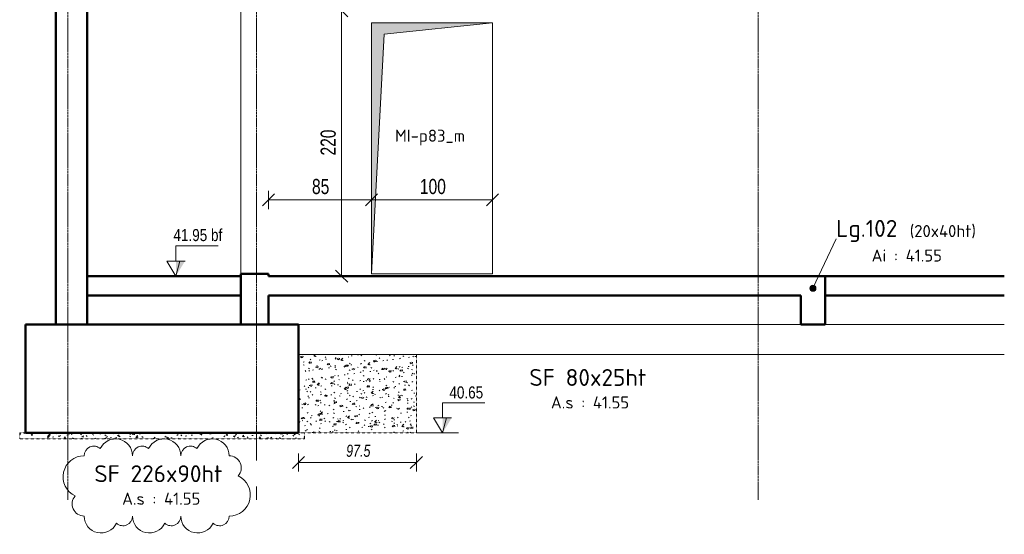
# Model space of a CAD drawing. Header units: millimetres. Extents: x 8507 to 240958, y -8745 to 78383.
# Tile 62 of 71: x 172836 to 180987, y 39810 to 44075. Entities that reach past the tile are written whole.
import ezdxf

# ---------------------------------------------------------------- set-up
doc = ezdxf.new("R2010")
doc.units = ezdxf.units.MM
doc.linetypes.add('Ligne de quadrillage', pattern=[22.225, 12.7, -3.175, 3.175, -3.175])
doc.linetypes.add('tiret perso', pattern=[2.6, 1.3, -1.3])
for name, color, linetype, lineweight in [('A-ANNO-DIMS', 211, 'Continuous', 9), ('A-ANNO-DIMS-50', 211, 'Continuous', 9), ('A-DETL', 90, 'Continuous', 5), ('A-DETL-GENF', 92, 'Continuous', 5), ('A-DETL-WIDE', 214, 'Continuous', 50), ('A-DOOR', 31, 'Continuous', 9), ('A-DOOR-IDEN', 31, 'Continuous', 9), ('A-FLOR', 192, 'Continuous', 5), ('A-WALL', 113, 'Continuous', 9), ('G-ANNO-DIMS', 111, 'Continuous', 9), ('G-ANNO-REVC', 71, 'Continuous', 9), ('S-BEAM', 12, 'Continuous', 5), ('S-BEAM-IDEN', 2, 'Continuous', 9), ('S-FNDN', 32, 'Continuous', 9), ('S-FNDN-IDEN', 2, 'Continuous', 9), ('S-GRID', 1, 'Continuous', 9)]:
    doc.layers.add(name, color=color, linetype=linetype, lineweight=lineweight)
doc.styles.add('Arial Narrow_4', font='ARIALN.TTF', dxfattribs={"width": 0.9, "height": 125})
doc.styles.add('Arial Narrow_I', font='ARIALNI.TTF', dxfattribs={"width": 0.9, "height": 100})
doc.styles.add('Arial_1', font='arial.ttf', dxfattribs={"width": 0.8, "height": 100})
doc.styles.add('ISOCPEUR', font='isocpeur.ttf', dxfattribs={"height": 100})
doc.styles.add('ISOCPEUR_B', font='txt', dxfattribs={"height": 140})
doc.dimstyles.new('AB6_1_50_-_GB_3', dxfattribs={"dimscale": 304.8, "dimtxt": 127.928872, "dimasz": 0.328084, "dimexe": 0.246063, "dimexo": 0.0625, "dimgap": 0.04101, "dimtad": 1, "dimdec": 0, "dimlfac": 0.1, "dimdsep": 46, "dimtxsty": 'Arial Narrow_4', "dimblk1": 'OBLIQUE', "dimblk2": 'OBLIQUE', "dimsah": 1, "dimcen": 0.09, "dimazin": 0, "dimtfac": 1, "dimtdec": 4, "dimtix": 1, "dimtmove": 0, "dimatfit": 3, "dimfxl": 0.246063, "dimfxlon": 1, "dimtvp": 1, "dimtolj": 1, "dimtzin": 0, "dimarcsym": 2})
doc.dimstyles.new('AB6_1_50_-_GB_Italique', dxfattribs={"dimscale": 304.8, "dimtxt": 102.343097, "dimasz": 0.328084, "dimexe": 0.246063, "dimexo": 0.0625, "dimgap": 0.057415, "dimtad": 1, "dimdec": 1, "dimlfac": 0.1, "dimrnd": 0.1, "dimdsep": 46, "dimtxsty": 'Arial Narrow_I', "dimblk1": 'OBLIQUE', "dimblk2": 'OBLIQUE', "dimsah": 1, "dimcen": 0.09, "dimazin": 0, "dimtfac": 1, "dimtdec": 4, "dimtix": 1, "dimtmove": 0, "dimatfit": 3, "dimfxl": 0.246063, "dimfxlon": 1, "dimtvp": 1, "dimtfill": 1, "dimtolj": 1, "dimtzin": 0, "dimarcsym": 2})

# ---------------------------------------------------------------- blocks, each defined once
blk = doc.blocks.new('Porte 1Vtl - MI-p83_m-3009712-205 variante')
at = {"layer": 'A-DETL-GENF', "lineweight": 9}
blk.add_hatch(color=256, dxfattribs=at).paths.add_polyline_path([(54388.6, 41970), (54493.5, 43955.9), (55388.6, 44050), (54388.6, 44050), (54388.6, 43955.9)])
at = {"layer": 'A-DETL-GENF'}
for p, q in [((54388.6, 44050), (55388.6, 44050)), ((54388.6, 41970), (54388.6, 44050)), ((55388.6, 44050), (54493.5, 43955.9)), ((54493.5, 43955.9), (54388.6, 41970))]:
    blk.add_line(p, q, dxfattribs=at)
blk = doc.blocks.new('DIMBLOCK523-205 variante')
at = {"layer": 'A-ANNO-DIMS-50', "lineweight": 18}
for p, q in [((175501.3, 44149.7), (175451.3, 44199.7)), ((175501.3, 44149.7), (175551.3, 44099.7)), ((175501.3, 41950), (175451.3, 42000)), ((175501.3, 41950), (175551.3, 41900))]:
    blk.add_line(p, q, dxfattribs=at)
at = {"layer": 'A-ANNO-DIMS-50'}
for p, q in [((175501.3, 44149.7), (175426.3, 44149.7)), ((175501.3, 44149.7), (175501.3, 41950)), ((175501.3, 44149.7), (175576.3, 44149.7)), ((175501.3, 41950), (175426.3, 41950)), ((175501.3, 41950), (175576.3, 41950))]:
    blk.add_line(p, q, dxfattribs=at)
at = {"layer": 'A-ANNO-DIMS-50', "color": 0, "insert": (175327.2, 42949.3), "char_height": 125, "width": 241.237, "attachment_point": 1, "rotation": 90, "line_spacing_factor": 0.974696, "style": 'Arial Narrow_4'}
blk.add_mtext('220', dxfattribs=at)
blk = doc.blocks.new('_Oblique')
at = {"color": 0, "linetype": 'ByBlock', "lineweight": -2}
blk.add_line((-0.5, -0.5), (0.5, 0.5), dxfattribs=at)
blk = doc.blocks.new('DIMBLOCK530-205 variante')
at = {"layer": 'A-ANNO-DIMS-50'}
for p, q in [((174896.5, 42580.9), (174896.5, 42655.9)), ((175749.6, 42580.9), (175749.6, 42655.9)), ((174896.5, 42580.9), (175749.6, 42580.9)), ((174896.5, 42580.9), (174896.5, 42505.9)), ((175749.6, 42580.9), (175749.6, 42505.9))]:
    blk.add_line(p, q, dxfattribs=at)
at = {"layer": 'A-ANNO-DIMS-50', "lineweight": 18}
for p, q in [((174896.5, 42580.9), (174946.5, 42630.9)), ((175749.6, 42580.9), (175799.6, 42630.9)), ((174896.5, 42580.9), (174846.5, 42530.9)), ((175749.6, 42580.9), (175699.6, 42530.9))]:
    blk.add_line(p, q, dxfattribs=at)
at = {"layer": 'A-ANNO-DIMS-50', "color": 0, "insert": (175256, 42754.9), "char_height": 125, "width": 160.825, "attachment_point": 1, "line_spacing_factor": 0.974696, "style": 'Arial Narrow_4'}
blk.add_mtext('85', dxfattribs=at)
blk = doc.blocks.new('DIMBLOCK531-205 variante')
at = {"layer": 'A-ANNO-DIMS-50'}
for p, q in [((175749.6, 42580.9), (175749.6, 42655.9)), ((176749.6, 42580.9), (176749.6, 42655.9)), ((175749.6, 42580.9), (176749.6, 42580.9)), ((175749.6, 42580.9), (175749.6, 42505.9)), ((176749.6, 42580.9), (176749.6, 42505.9))]:
    blk.add_line(p, q, dxfattribs=at)
at = {"layer": 'A-ANNO-DIMS-50', "lineweight": 18}
for p, q in [((175749.6, 42580.9), (175799.6, 42630.9)), ((176749.6, 42580.9), (176799.6, 42630.9)), ((175749.6, 42580.9), (175699.6, 42530.9)), ((176749.6, 42580.9), (176699.6, 42530.9))]:
    blk.add_line(p, q, dxfattribs=at)
at = {"layer": 'A-ANNO-DIMS-50', "color": 0, "insert": (176149.1, 42754.9), "char_height": 125, "width": 241.237, "attachment_point": 1, "line_spacing_factor": 0.974696, "style": 'Arial Narrow_4'}
blk.add_mtext('100', dxfattribs=at)
blk = doc.blocks.new('Cotes d_élévation - M_Cote d_élévation - Extérieur rempli-1422902-205 variante')
at = {"layer": 'G-ANNO-DIMS'}
blk.add_hatch(color=256, dxfattribs=at).paths.add_polyline_path([(51679.1, 46490), (51679.1, 46615), (51604.1, 46615)])
for p, q in [((51679.1, 46740), (51329.1, 46740)), ((51679.1, 46615), (51679.1, 46740)), ((51604.1, 46615), (51679.1, 46615)), ((51645.7, 46615), (51679.1, 46490)), ((51679.1, 46490), (51754.1, 46615)), ((51679.1, 46615), (51754.1, 46615)), ((51729.1, 46490), (51629.1, 46490))]:
    blk.add_line(p, q, dxfattribs=at)
blk = doc.blocks.new('Family - ___-3288083-205 variante')
at = {"layer": 'G-ANNO-REVC'}
for centre, radius, start, end in [((52269.4, 40461), 140, 0, 154.79123), ((52669.4, 40461), 140, 0, 154.79123), ((53069.4, 40461), 140, 0, 154.79123), ((52089.4, 40461), 80, 48.18969, 180), ((52489.4, 40461), 80, 48.18969, 180), ((52889.4, 40461), 80, 48.18969, 180), ((52009.4, 40286), 175, 90, 244.79123), ((53209.4, 40361), 100, 318.18969, 90), ((53209.4, 40136), 175, 270, 64.79123), ((52009.4, 40061), 100, 138.18969, 270), ((52149.4, 39961), 140, 180, 334.79123), ((52329.4, 39961), 80, 228.18969, 0), ((52549.4, 39961), 140, 180, 334.79123), ((52729.4, 39961), 80, 228.18969, 0), ((52949.4, 39961), 140, 180, 334.79123), ((53129.4, 39961), 80, 228.18969, 0)]:
    blk.add_arc(centre, radius, start, end, dxfattribs=at)
blk = doc.blocks.new('DIMBLOCK541-205 variante')
at = {"layer": 'A-ANNO-DIMS-50'}
for p, q in [((175144.8, 40405.9), (175144.8, 40480.9)), ((176119.8, 40405.9), (176119.8, 40480.9)), ((175144.8, 40405.9), (176119.8, 40405.9)), ((175144.8, 40405.9), (175144.8, 40330.9)), ((176119.8, 40405.9), (176119.8, 40330.9))]:
    blk.add_line(p, q, dxfattribs=at)
at = {"layer": 'A-ANNO-DIMS-50', "lineweight": 18}
for p, q in [((175144.8, 40405.9), (175194.8, 40455.9)), ((176119.8, 40405.9), (176169.8, 40455.9)), ((175144.8, 40405.9), (175094.8, 40355.9)), ((176119.8, 40405.9), (176069.8, 40355.9))]:
    blk.add_line(p, q, dxfattribs=at)
at = {"layer": 'A-ANNO-DIMS-50', "color": 0, "insert": (175538.9, 40552.7), "char_height": 100, "width": 224.18, "attachment_point": 1, "line_spacing_factor": 0.974696, "style": 'Arial Narrow_I', "bg_fill": 3, "box_fill_scale": 1.25, "bg_fill_color": 256, "bg_fill_true_color": 13158600, "bg_fill_transparency": 0}
blk.add_mtext('97.5', dxfattribs=at)

msp = doc.modelspace()

# ---------------------------------------------------------------- hatches: boundary and pattern name
at = {"layer": 'A-DETL-GENF'}
h = msp.add_hatch(dxfattribs=at)
h.set_pattern_fill('FP_39', color=9, style=0, pattern_type=2)
h.set_pattern_definition([(50, (390940.99, -810025.82), (150.624956, -13.177898), [15.75, -173.25]), (355, (390940.99, -810025.82), (-29.137704, 157.960606), [12.6, -138.6]), (100.451, (390953.54, -810026.92), (121.48793, 144.781111), [13.385, -147.24]), (46.184, (390941, -809983.82), (224.120633, -34.760092), [23.625, -259.875]), (96.636, (390959.67, -809986.72), (196.278123, 204.56567), [20.078, -220.86]), (351.184, (390941, -809983.82), (196.27986, 204.5646), [18.9, -207.9]), (21, (390961.99, -809994.32), (125.350783, -84.550077), [15.75, -173.25]), (326, (390961.99, -809994.32), (51.096411, 152.281698), [12.6, -138.6]), (71.451, (390972.44, -810001.37), (176.447013, 67.729897), [13.385, -147.24]), (37.5, (390940.99, -810025.82), (2.5535696, 69.9077093), [8.382, -128.538, 8.382, -132.318, -139.125]), (37.5, (390940.99, -810025.82), (2.5535696, 69.9077093), [-277.62, 8.382, -130.743]), (7.5, (390940.99, -810025.82), (55.244603, 82.8264595), [8.382, -71.838, 8.382, -125.388, -53.025]), (7.5, (390940.99, -810025.82), (55.244603, 82.8264595), [-213.99, 8.382, -44.643]), (327.5, (390894.16, -810025.82), (112.1023742, -4.736308), [8.382, -44.118, 8.382, -155.418, -217.35]), (327.5, (390894.16, -810025.82), (112.1023742, -4.736308), [-216.3, 8.382, -208.968]), (317.5, (390873.16, -810025.82), (122.468801, 21.022317), [8.382, -59.868, 8.382, -100.398, -154.35]), (317.5, (390873.16, -810025.82), (122.468801, 21.022317), [-177.03, 8.382, -145.968])])
h.paths.add_polyline_path([(176119.79, 40650), (176119.79, 41300), (175144.79, 41300), (175144.79, 40650)])
h = msp.add_hatch(dxfattribs=at)
h.set_pattern_fill('FP_40', style=0, pattern_type=2)
h.set_pattern_definition([(50, (168195.65, 26947.67), (136.6383, -11.95415), [14.288, -157.163]), (355, (168195.65, 26947.67), (-26.4328, 143.293), [12.573, -124.587]), (100.451, (168207.03, 26946.68), (110.2073, 131.3379), [12.573, -133.137]), (46.184, (168195.65, 26985.77), (203.3086, -31.5323), [21.431, -235.744]), (96.636, (168212.59, 26983.15), (178.052, 185.5712), [18.214, -200.352]), (351.184, (168195.65, 26985.77), (178.0533, 185.5696), [17.145, -188.595]), (21, (168214.7, 26976.25), (113.7111, -76.6989), [14.288, -157.163]), (326, (168214.7, 26976.25), (46.352, 138.1412), [12.573, -124.587]), (71.451, (168224.17, 26969.86), (160.0634, 61.4411), [12.573, -133.137]), (37.5, (168195.645, 26947.673), (2.31655, 63.41591), [12.573, -111.633, 12.573, -115.062, -126.206]), (37.5, (168195.645, 26947.673), (2.31655, 63.41591), [-251.841, 12.573, -113.633]), (7.5, (168195.645, 26947.67), (50.11464, 75.13506), [12.573, -60.198, 12.573, -108.776, -48.101]), (7.5, (168195.645, 26947.67), (50.11464, 75.13506), [-194.12, 12.573, -35.528]), (327.5, (168153.164, 26947.673), (101.69342, -4.29674), [12.573, -35.052, 12.573, -136.017, -197.167]), (327.5, (168153.164, 26947.673), (101.69342, -4.29674), [-196.215, 12.573, -184.594]), (317.5, (168134.11, 26947.67), (111.0972, 19.0699), [12.573, -49.339, 12.573, -86.106, -140.017]), (317.5, (168134.11, 26947.67), (111.0972, 19.0699), [-160.591, 12.573, -127.444])])
h.paths.add_polyline_path([(175194.79, 40600), (175194.79, 40650), (172836.46, 40650), (172836.46, 40600), (175144.79, 40600)])
at = {"layer": 'S-BEAM-IDEN'}
h = msp.add_hatch(color=256, dxfattribs=at)
edge = h.paths.add_edge_path()
edge.add_arc((179402.51, 41849.03), 25, 0, 360)

# ---------------------------------------------------------------- linework, layer by layer
at = {"layer": 'A-DETL', "linetype": 'tiret perso'}
for p, q in [((176119.79, 41300), (175144.79, 41300)), ((176119.79, 40650), (176119.79, 41300)), ((175144.79, 41139.89), (175144.79, 40650)), ((172836.46, 40650), (172836.46, 40600)), ((175194.79, 40650), (172836.46, 40650)), ((172836.46, 40600), (175194.79, 40600)), ((175144.79, 40650), (176119.79, 40650)), ((175194.79, 40600), (175194.79, 40650))]:
    msp.add_line(p, q, dxfattribs=at)
at = {"layer": 'A-DETL-WIDE'}
for p, q in [((175144.79, 41550), (174459.8, 41550)), ((175144.79, 41139.89), (175144.79, 41550))]:
    msp.add_line(p, q, dxfattribs=at)
at = {"layer": 'A-FLOR', "lineweight": 50}
for p, q in [((174666.46, 41950), (173394.79, 41950)), ((179302.51, 41950), (174896.46, 41950)), ((180986.64, 41950), (179502.51, 41950)), ((179502.51, 41950), (179502.51, 41790)), ((173394.79, 41790), (174666.46, 41790)), ((174896.46, 41790), (179302.51, 41790)), ((179502.51, 41790), (180986.64, 41790))]:
    msp.add_line(p, q, dxfattribs=at)
at = {"layer": 'A-WALL', "lineweight": 50}
for p, q in [((173134.79, 46244.18), (173134.79, 41550)), ((173394.79, 41550), (173394.79, 46244.18)), ((174666.46, 41970), (174666.46, 41550)), ((174896.46, 41970), (174666.46, 41970)), ((174896.46, 41950), (174896.46, 41970)), ((174896.46, 41550), (174896.46, 41790))]:
    msp.add_line(p, q, dxfattribs=at)
at = {"layer": 'A-WALL'}
for p, q in [((174666.46, 41970), (174666.46, 45950)), ((175749.62, 41970), (175749.62, 44050)), ((175749.62, 44050), (176749.62, 44050)), ((176749.62, 44050), (176749.62, 41970)), ((176749.62, 41970), (175749.62, 41970)), ((175144.79, 41550), (180986.64, 41550))]:
    msp.add_line(p, q, dxfattribs=at)
at = {"layer": 'G-ANNO-DIMS'}
for p, q in [((174058.57, 41950), (174201.16, 41950)), ((174201.16, 41950), (174129.87, 41950)), ((176119.79, 40650), (176468.83, 40650)), ((176468.83, 40650), (176337.13, 40650))]:
    msp.add_line(p, q, dxfattribs=at)
at = {"layer": 'S-BEAM', "lineweight": 50}
for p, q in [((179502.51, 41950), (179302.51, 41950)), ((179502.51, 41550), (179502.51, 41950)), ((179302.51, 41790), (179302.51, 41550)), ((179302.51, 41550), (179502.51, 41550))]:
    msp.add_line(p, q, dxfattribs=at)
at = {"layer": 'S-BEAM'}
for p, q in [((179502.51, 41950), (179302.51, 41950)), ((179502.51, 41550), (179502.51, 41950)), ((179302.51, 41790), (179302.51, 41550)), ((179302.51, 41550), (179502.51, 41550))]:
    msp.add_line(p, q, dxfattribs=at)
at = {"layer": 'S-BEAM-IDEN'}
msp.add_line((179402.51, 41849.03), (179594.38, 42258.64), dxfattribs=at)
msp.add_circle((179402.51, 41849.03), 25, dxfattribs=at)
at = {"layer": 'S-FNDN', "lineweight": 50}
for p, q in [((174459.8, 41550), (172884.79, 41550)), ((172884.79, 41550), (172884.79, 40650)), ((175144.79, 40650), (175144.79, 41139.89)), ((172884.79, 40650), (175144.79, 40650))]:
    msp.add_line(p, q, dxfattribs=at)
at = {"layer": 'S-FNDN'}
msp.add_line((180986.64, 41300), (175144.79, 41300), dxfattribs=at)
at = {"layer": 'S-GRID', "linetype": 'Ligne de quadrillage'}
for p, q in [((173234.79, 40096.48), (173234.79, 47804)), ((174796.46, 40096.48), (174796.46, 47804)), ((178948.04, 40096.48), (178948.04, 47804))]:
    msp.add_line(p, q, dxfattribs=at)

# ---------------------------------------------------------------- block references
at = {"layer": 'A-DOOR'}
msp.add_blockref('Porte 1Vtl - MI-p83_m-3009712-205 variante', (121361.07, 0), dxfattribs=at)
at = {"layer": 'G-ANNO-DIMS', "extrusion": (0, 0, -1)}
for p in [(-225808.92, -4540), (-228016.18, -5840)]:
    msp.add_blockref('Cotes d_élévation - M_Cote d_élévation - Extérieur rempli-1422902-205 variante', p, dxfattribs=at)

# ---------------------------------------------------------------- texts
at = {"layer": 'A-DOOR-IDEN', "insert": (175942.92, 43163.46), "char_height": 100, "width": 725.5272, "attachment_point": 1, "style": 'ISOCPEUR'}
msp.add_mtext('MI-p83_m', dxfattribs=at)
at = {"layer": 'S-BEAM-IDEN', "attachment_point": 1}
for s, insert, char_height, width, style in [('Lg.102', (179594.38, 42415.12), 140, 645.3584, 'ISOCPEUR_B'), ('(20x40ht)', (180203.9, 42373.25), 100, 713.5019, 'ISOCPEUR'), ('Ai : 41.55', (179888.27, 42170.24), 100, 709.4934, 'ISOCPEUR')]:
    msp.add_mtext(s, dxfattribs=dict(at, insert=insert, char_height=char_height, width=width, style=style))
at = {"layer": 'S-FNDN-IDEN', "char_height": 140, "attachment_point": 1, "style": 'ISOCPEUR_B', "bg_fill": 3, "box_fill_scale": 1.25, "bg_fill_color": 256, "bg_fill_true_color": 13158600, "bg_fill_transparency": 0}
for s, insert, width in [('SF 80x25ht', (177055.03, 41179.88), 1230.5903), ('SF 226x90ht', (173454.04, 40382.32), 1354.8519)]:
    msp.add_mtext(s, dxfattribs=dict(at, insert=insert, width=width))
at = {"layer": 'S-FNDN-IDEN', "char_height": 100, "width": 797.6791, "attachment_point": 1, "style": 'ISOCPEUR'}
for insert in [(177233.53, 40952.86), (173684.04, 40155.3)]:
    msp.add_mtext('A.s : 41.55', dxfattribs=dict(at, insert=insert))

# ---------------------------------------------------------------- dimensions: what is measured, and where the dimension line sits
at = {"layer": 'A-ANNO-DIMS'}
dim = msp.add_linear_dim(base=(175501.25, 41950), p1=(175576.25, 44149.66), p2=(175576.25, 41950), angle=90, dimstyle='AB6_1_50_-_GB_3', override={"dimpost": '<>', "dimfxl": 2199.655172}, dxfattribs=at)
dim.commit()
dim.dimension.update_dxf_attribs({"geometry": 'DIMBLOCK523-205 variante', "text_midpoint": (175424.93, 43049.83)})
for base, p1, p2, dimstyle, override, picture, middle in [((175749.62, 42580.89), (174896.46, 42655.89), (175749.62, 42655.89), 'AB6_1_50_-_GB_3', {"dimpost": '<>', "dimfxl": 853.163046}, 'DIMBLOCK530-205 variante', (175323.04, 42657.21)), ((176749.62, 42580.89), (175749.62, 42655.89), (176749.62, 42655.89), 'AB6_1_50_-_GB_3', {"dimpost": '<>', "dimfxl": 1000}, 'DIMBLOCK531-205 variante', (176249.62, 42657.21)), ((176119.79, 40405.93), (175144.79, 40480.93), (176119.79, 40480.93), 'AB6_1_50_-_GB_Italique', {"dimpost": '<>', "dimfxl": 975}, 'DIMBLOCK541-205 variante', (175632.29, 40474.49))]:
    dim = msp.add_linear_dim(base=base, p1=p1, p2=p2, dimstyle=dimstyle, override=override, dxfattribs=at)
    dim.commit()
    dim.dimension.update_dxf_attribs({"geometry": picture, "text_midpoint": middle})

# ---------------------------------------------------------------- next in the draw order: block references
at = {"layer": 'G-ANNO-REVC'}
msp.add_blockref('Family - ___-3288083-205 variante', (121361.07, 0), dxfattribs=at)

# ---------------------------------------------------------------- next in the draw order: texts
at = {"layer": 'G-ANNO-DIMS', "char_height": 100, "attachment_point": 1, "line_spacing_factor": 0.941778, "style": 'Arial_1', "bg_fill": 3, "box_fill_scale": 1.25, "bg_fill_color": 256, "bg_fill_true_color": 13158600, "bg_fill_transparency": 0}
for s, insert, width in [('41.95 bf', (174109.16, 42339.93), 477.4615), ('40.65', (176393.3, 41036), 330.5503)]:
    msp.add_mtext(s, dxfattribs=dict(at, insert=insert, width=width))

doc.saveas('drawing.dxf')
